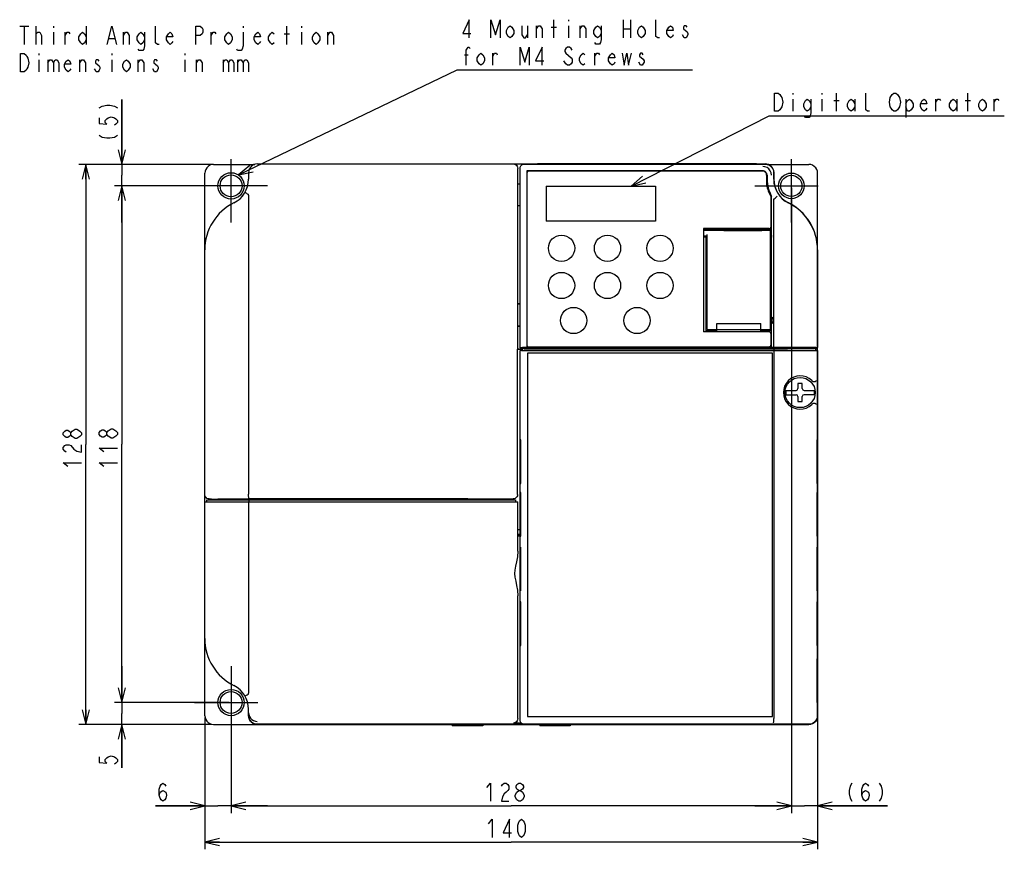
# Model space of a CAD drawing. Extents: x 36 to 410, y 13 to 287.
# Tile 3 of 16: x 36 to 170, y 158 to 272. Entities that reach past the tile are written whole.
import ezdxf

# ---------------------------------------------------------------- set-up
doc = ezdxf.new("R2010")
doc.units = 0
doc.header["$LTSCALE"] = 23.1
doc.linetypes.add('CENTER', pattern=[0.6, 0.375, -0.075, 0.075, -0.075])
doc.layers.get('0').update_dxf_attribs({"linetype": 'CONTINUOUS'})
for name, color, linetype in [('ALL_DIM', 7, 'CONTINUOUS'), ('ALL_NOTE', 7, 'CONTINUOUS'), ('DEFAULT_1', 7, 'CENTER')]:
    doc.layers.add(name, color=color, linetype=linetype)
doc.dimstyles.get("Standard").update_dxf_attribs({"dimtxt": 2.5, "dimasz": 2.5, "dimexe": 1.25, "dimexo": 0.625, "dimtad": 1, "dimcen": 2.5, "dimazin": 3, "dimtfac": 1, "dimtmove": 0, "dimatfit": 3})

# ---------------------------------------------------------------- blocks, each defined once
blk = doc.blocks.new('_OPEN')
at = {"color": 0, "linetype": 'BYBLOCK'}
for p, q in [((0, 0), (-1, 0.25)), ((-1, -0.25), (0, 0)), ((-1, 0), (0, 0))]:
    blk.add_line(p, q, dxfattribs=at)
blk = doc.blocks.new('*D3')
at = {"layer": 'ALL_DIM', "color": 2, "linetype": 'CONTINUOUS'}
for p, q in [((60.89, 176.16), (60.89, 158.1)), ((144.87, 176.18), (144.87, 158.1)), ((60.89, 159.1), (102.88, 159.1)), ((144.87, 159.1), (102.88, 159.1))]:
    blk.add_line(p, q, dxfattribs=at)
at = {"layer": 'ALL_DIM', "color": 2, "linetype": 'CONTINUOUS', "xscale": 2, "yscale": 2, "zscale": 2, "rotation": 180}
blk.add_blockref('_OPEN', (60.89, 159.1), dxfattribs=at)
at = {"layer": 'ALL_DIM', "color": 2, "linetype": 'CONTINUOUS', "xscale": 2, "yscale": 2, "zscale": 2}
blk.add_blockref('_OPEN', (144.87, 159.1), dxfattribs=at)
blk = doc.blocks.new('*D4')
at = {"layer": 'ALL_DIM', "color": 2, "linetype": 'CONTINUOUS'}
for p, q in [((61.84, 251.95), (43.6, 251.95)), ((44.6, 251.95), (44.6, 213.58)), ((44.6, 175.21), (44.6, 213.58)), ((61.84, 175.21), (43.6, 175.21))]:
    blk.add_line(p, q, dxfattribs=at)
at = {"layer": 'ALL_DIM', "color": 2, "linetype": 'CONTINUOUS', "xscale": 2, "yscale": 2, "zscale": 2}
for p, rotation in [((44.6, 251.95), 90), ((44.6, 175.21), 270)]:
    blk.add_blockref('_OPEN', p, dxfattribs=dict(at, rotation=rotation))
blk = doc.blocks.new('*D5')
at = {"layer": 'ALL_DIM', "color": 2, "linetype": 'CONTINUOUS'}
for p, q in [((141.29, 248.76), (141.29, 163.06)), ((64.49, 177.96), (64.49, 163.06)), ((64.49, 164.06), (102.89, 164.06)), ((141.29, 164.06), (102.89, 164.06))]:
    blk.add_line(p, q, dxfattribs=at)
at = {"layer": 'ALL_DIM', "color": 2, "linetype": 'CONTINUOUS', "xscale": 2, "yscale": 2, "zscale": 2, "rotation": 180}
blk.add_blockref('_OPEN', (64.49, 164.06), dxfattribs=at)
at = {"layer": 'ALL_DIM', "color": 2, "linetype": 'CONTINUOUS', "xscale": 2, "yscale": 2, "zscale": 2}
blk.add_blockref('_OPEN', (141.29, 164.06), dxfattribs=at)
blk = doc.blocks.new('*D6')
at = {"layer": 'ALL_DIM', "color": 2, "linetype": 'CONTINUOUS'}
for p, q in [((141.29, 248.76), (141.29, 163.06)), ((144.87, 176.18), (144.87, 163.06)), ((141.29, 164.06), (136.29, 164.06)), ((136.29, 164.06), (143.08, 164.06)), ((154.47, 164.06), (143.08, 164.06)), ((144.87, 164.06), (154.47, 164.06))]:
    blk.add_line(p, q, dxfattribs=at)
at = {"layer": 'ALL_DIM', "color": 2, "linetype": 'CONTINUOUS', "xscale": 2, "yscale": 2, "zscale": 2}
blk.add_blockref('_OPEN', (141.29, 164.06), dxfattribs=at)
at = {"layer": 'ALL_DIM', "color": 2, "linetype": 'CONTINUOUS', "xscale": 2, "yscale": 2, "zscale": 2, "rotation": 180}
blk.add_blockref('_OPEN', (144.87, 164.06), dxfattribs=at)
blk = doc.blocks.new('*D7')
at = {"layer": 'ALL_DIM', "color": 2, "linetype": 'CONTINUOUS'}
for p, q in [((64.49, 177.96), (64.49, 163.06)), ((60.89, 176.16), (60.89, 163.06)), ((60.89, 164.06), (54.15, 164.06)), ((54.15, 164.06), (62.69, 164.06)), ((69.49, 164.06), (62.69, 164.06)), ((64.49, 164.06), (69.49, 164.06))]:
    blk.add_line(p, q, dxfattribs=at)
at = {"layer": 'ALL_DIM', "color": 2, "linetype": 'CONTINUOUS', "xscale": 2, "yscale": 2, "zscale": 2}
blk.add_blockref('_OPEN', (60.89, 164.06), dxfattribs=at)
at = {"layer": 'ALL_DIM', "color": 2, "linetype": 'CONTINUOUS', "xscale": 2, "yscale": 2, "zscale": 2, "rotation": 180}
blk.add_blockref('_OPEN', (64.49, 164.06), dxfattribs=at)
blk = doc.blocks.new('*D8')
at = {"layer": 'ALL_DIM', "color": 2, "linetype": 'CONTINUOUS'}
for p, q in [((49.53, 178.21), (49.53, 183.21)), ((49.53, 183.21), (49.53, 176.71)), ((64.24, 178.21), (48.53, 178.21)), ((49.53, 169.26), (49.53, 176.71)), ((61.84, 175.21), (48.53, 175.21)), ((49.53, 175.21), (49.53, 169.26))]:
    blk.add_line(p, q, dxfattribs=at)
at = {"layer": 'ALL_DIM', "color": 2, "linetype": 'CONTINUOUS', "xscale": 2, "yscale": 2, "zscale": 2}
for p, rotation in [((49.53, 178.21), 270), ((49.53, 175.21), 90)]:
    blk.add_blockref('_OPEN', p, dxfattribs=dict(at, rotation=rotation))
blk = doc.blocks.new('*D9')
at = {"layer": 'ALL_DIM', "color": 2, "linetype": 'CONTINUOUS'}
for p, q in [((64.24, 249.01), (48.53, 249.01)), ((49.53, 249.01), (49.53, 213.61)), ((49.53, 178.21), (49.53, 213.61)), ((64.24, 178.21), (48.53, 178.21))]:
    blk.add_line(p, q, dxfattribs=at)
at = {"layer": 'ALL_DIM', "color": 2, "linetype": 'CONTINUOUS', "xscale": 2, "yscale": 2, "zscale": 2}
for p, rotation in [((49.53, 249.01), 90), ((49.53, 178.21), 270)]:
    blk.add_blockref('_OPEN', p, dxfattribs=dict(at, rotation=rotation))
blk = doc.blocks.new('*D10')
at = {"layer": 'ALL_DIM', "color": 2, "linetype": 'CONTINUOUS'}
for p, q in [((49.53, 251.95), (49.53, 260.83)), ((49.53, 260.83), (49.53, 250.48)), ((61.84, 251.95), (48.53, 251.95)), ((49.53, 244.01), (49.53, 250.48)), ((64.24, 249.01), (48.53, 249.01)), ((49.53, 249.01), (49.53, 244.01))]:
    blk.add_line(p, q, dxfattribs=at)
at = {"layer": 'ALL_DIM', "color": 2, "linetype": 'CONTINUOUS', "xscale": 2, "yscale": 2, "zscale": 2}
for p, rotation in [((49.53, 251.95), 270), ((49.53, 249.01), 90)]:
    blk.add_blockref('_OPEN', p, dxfattribs=dict(at, rotation=rotation))

msp = doc.modelspace()

# ---------------------------------------------------------------- linework, layer by layer
at = {"color": 2, "linetype": 'CONTINUOUS'}
for p, q in [((35.514, 270.886), (36.764, 270.886)), ((36.139, 270.886), (36.139, 268.386)), ((37.764, 268.386), (37.764, 270.886)), ((37.764, 269.844), (38.014, 270.053)), ((40.139, 270.886), (40.139, 270.678)), ((40.139, 270.053), (40.139, 268.386)), ((41.764, 268.386), (41.764, 270.053)), ((44.639, 270.886), (44.639, 268.386)), ((49.764, 268.386), (49.764, 270.053)), ((61.764, 268.386), (61.764, 270.053)), ((66.139, 270.886), (66.139, 270.678)), ((72.139, 268.386), (72.139, 270.886)), ((74.139, 270.886), (74.139, 270.678)), ((74.139, 270.053), (74.139, 268.386)), ((77.764, 268.386), (77.764, 270.053)), ((47.764, 269.219), (48.514, 269.219)), ((71.764, 269.844), (72.514, 269.844)), ((38.139, 267.136), (38.139, 266.928)), ((38.139, 266.303), (38.139, 264.636)), ((39.389, 266.303), (39.389, 264.636)), ((43.764, 264.636), (43.764, 266.303)), ((48.139, 267.136), (48.139, 266.928)), ((48.139, 266.303), (48.139, 264.636)), ((51.764, 264.636), (51.764, 266.303)), ((58.139, 267.136), (58.139, 266.928)), ((58.139, 266.303), (58.139, 264.636)), ((59.764, 264.636), (59.764, 266.303)), ((63.389, 266.303), (63.389, 264.636)), ((65.389, 266.303), (65.389, 264.636)), ((54.014, 264.636), (53.764, 265.053))]:
    msp.add_line(p, q, dxfattribs=at)
at = {"color": 7, "linetype": 'CONTINUOUS'}
for p, q in [((62.087, 251.95), (67.727, 251.95)), ((68.088, 252.012), (137.688, 252.012)), ((103.788, 226.692), (103.788, 251.412)), ((104.103, 226.815), (104.103, 251.398)), ((104.702, 251.997), (137.673, 251.997)), ((105.019, 251.081), (105.019, 226.871)), ((137.357, 251.081), (105.019, 251.081)), ((105.234, 251.07), (137.417, 251.07)), ((106.488, 252.072), (106.488, 252.012)), ((106.488, 252.072), (136.488, 252.072)), ((136.488, 252.072), (136.488, 252.012)), ((138.048, 251.95), (143.688, 251.95)), ((60.888, 176.412), (60.888, 250.75)), ((66.888, 250.812), (66.888, 249.912)), ((105.03, 250.866), (105.03, 227.178)), ((137.898, 250.482), (137.898, 249.168)), ((137.957, 250.482), (137.957, 249.898)), ((138.872, 250.798), (138.872, 249.912)), ((138.888, 249.912), (138.888, 250.812)), ((144.888, 176.603), (144.888, 250.75)), ((103.788, 249.312), (104.103, 249.312)), ((107.688, 248.982), (107.688, 244.182)), ((107.688, 248.982), (122.688, 248.982)), ((122.688, 248.982), (122.688, 244.182)), ((66.888, 247.749), (66.888, 206.764)), ((138.498, 243.462), (138.498, 247.524)), ((138.588, 231.047), (138.588, 247.605)), ((138.888, 226.873), (138.887, 247.161)), ((103.788, 246.312), (104.103, 246.312)), ((122.688, 244.182), (107.688, 244.182)), ((138.198, 243.162), (129.258, 243.162)), ((129.258, 243.162), (129.258, 229.002)), ((129.258, 243.072), (138.588, 243.072)), ((134.388, 242.908), (134.388, 243.072)), ((135.228, 243.072), (135.228, 242.908)), ((135.948, 242.908), (135.948, 243.072)), ((136.788, 243.072), (136.788, 242.908)), ((137.388, 242.922), (137.388, 243.072)), ((137.688, 243.072), (137.688, 242.922)), ((138.288, 242.922), (138.288, 243.072)), ((129.258, 242.922), (132.018, 242.922)), ((129.738, 242.112), (129.258, 242.112)), ((129.671, 241.992), (129.258, 241.992)), ((129.588, 230.22), (129.588, 241.992)), ((129.738, 229.332), (129.738, 242.343)), ((132.018, 242.908), (132.018, 242.922)), ((132.018, 242.908), (137.238, 242.908)), ((137.238, 242.922), (138.588, 242.922)), ((137.238, 242.922), (137.238, 242.908)), ((138.438, 229.332), (138.438, 242.922)), ((129.588, 241.26), (129.738, 241.26)), ((138.438, 241.26), (138.588, 241.26)), ((144.872, 240.238), (144.872, 227.42)), ((144.888, 236.532), (144.872, 236.532)), ((144.888, 235.932), (144.872, 235.932)), ((103.788, 232.839), (104.103, 232.839)), ((104.103, 232.833), (103.788, 232.839)), ((129.738, 232.212), (129.588, 232.212)), ((138.588, 232.212), (138.438, 232.212)), ((138.588, 231.088), (138.716, 230.983)), ((138.588, 230.159), (138.588, 231.026)), ((104.103, 229.792), (103.788, 229.786)), ((103.788, 229.786), (104.103, 229.786)), ((129.588, 229.152), (129.588, 230.128)), ((129.738, 230.112), (129.588, 230.112)), ((131.088, 230.172), (137.088, 230.172)), ((131.088, 229.032), (131.088, 230.172)), ((137.088, 229.032), (137.088, 230.172)), ((138.588, 230.112), (138.438, 230.112)), ((138.714, 230.2), (138.588, 230.096)), ((138.588, 226.872), (138.588, 230.138)), ((138.61, 230.188), (138.61, 230.191)), ((138.198, 229.002), (129.258, 229.002)), ((131.088, 229.152), (129.588, 229.152)), ((129.738, 229.332), (138.438, 229.332)), ((137.088, 229.032), (131.088, 229.032)), ((138.588, 229.152), (137.088, 229.152)), ((138.498, 227.262), (138.498, 228.702)), ((144.888, 229.332), (144.872, 229.332)), ((144.888, 228.732), (144.872, 228.732)), ((104.419, 226.868), (104.103, 226.815)), ((104.103, 226.815), (104.388, 226.815)), ((104.388, 226.815), (104.388, 226.814)), ((104.388, 226.813), (109.008, 226.813)), ((104.988, 226.734), (104.988, 226.813)), ((138.588, 226.87), (105.019, 226.87)), ((105.036, 226.734), (105.036, 226.813)), ((105.108, 226.741), (105.574, 226.741)), ((105.108, 226.734), (105.108, 226.741)), ((105.318, 226.962), (138.198, 226.962)), ((105.588, 226.734), (105.574, 226.741)), ((106.188, 226.734), (106.188, 226.813)), ((109.188, 226.814), (109.188, 226.845)), ((109.188, 226.812), (110.088, 226.812)), ((110.088, 226.845), (110.088, 226.814)), ((110.268, 226.812), (111.776, 226.813)), ((111.888, 226.814), (111.888, 226.845)), ((112.788, 226.845), (112.788, 226.814)), ((115.188, 226.826), (124.008, 226.827)), ((115.188, 226.819), (115.188, 226.826)), ((116.388, 226.827), (116.388, 226.734)), ((125.088, 226.845), (125.088, 226.83)), ((125.268, 226.828), (126.776, 226.828)), ((127.788, 226.845), (127.788, 226.83)), ((127.968, 226.827), (137.988, 226.827)), ((136.788, 226.734), (136.788, 226.827)), ((137.988, 226.826), (137.988, 226.819)), ((138.888, 226.873), (138.588, 226.872)), ((138.588, 226.812), (142.496, 226.813)), ((142.608, 226.831), (144.108, 226.831)), ((142.608, 226.814), (142.608, 226.831)), ((143.088, 226.831), (143.088, 226.734)), ((143.246, 226.734), (143.246, 226.831)), ((143.27, 226.831), (143.27, 226.734)), ((143.41, 226.734), (143.41, 226.831)), ((143.988, 226.734), (143.988, 226.831)), ((144.108, 226.831), (144.108, 226.818)), ((144.588, 226.818), (144.108, 226.818)), ((144.84, 226.82), (144.588, 226.82)), ((144.84, 226.82), (144.646, 226.853)), ((144.84, 226.82), (144.84, 226.82)), ((144.872, 227.42), (144.87, 227.236)), ((103.788, 226.692), (103.751, 226.656)), ((103.751, 226.656), (104.388, 226.656)), ((103.751, 206.712), (103.751, 226.656)), ((103.788, 226.692), (104.388, 226.692)), ((104.309, 226.397), (104.103, 226.432)), ((104.382, 226.432), (104.103, 226.432)), ((104.103, 175.827), (104.103, 226.432)), ((104.388, 226.434), (104.382, 226.432)), ((104.609, 226.698), (104.388, 226.734)), ((105.108, 226.734), (104.388, 226.734)), ((104.388, 226.734), (104.388, 226.434)), ((104.609, 226.398), (104.388, 226.434)), ((104.797, 226.695), (138.864, 226.695)), ((138.864, 226.395), (104.852, 226.395)), ((138.708, 226.092), (105.108, 226.092)), ((105.108, 226.092), (105.108, 176.292)), ((107.372, 226.734), (105.588, 226.734)), ((107.972, 226.729), (107.988, 226.721)), ((107.988, 226.721), (114.588, 226.721)), ((114.588, 226.721), (114.603, 226.729)), ((144.587, 226.734), (115.203, 226.734)), ((138.708, 176.292), (138.708, 226.092)), ((138.864, 226.695), (138.864, 226.395)), ((138.888, 226.392), (138.888, 176.033)), ((144.587, 226.734), (144.46, 226.713)), ((144.587, 226.434), (144.46, 226.413)), ((144.587, 226.734), (144.588, 226.434)), ((144.888, 226.692), (144.587, 226.692)), ((144.587, 226.434), (144.593, 226.432)), ((144.872, 226.432), (144.593, 226.432)), ((144.759, 226.413), (144.872, 226.432)), ((144.872, 226.432), (144.872, 176.427)), ((142.788, 221.922), (142.188, 221.922)), ((142.188, 221.922), (142.188, 221.232)), ((142.788, 221.232), (142.788, 221.922)), ((144.092, 222.326), (144.082, 222.336)), ((140.543, 220.992), (141.948, 220.992)), ((140.543, 220.392), (141.948, 220.392)), ((142.188, 220.152), (142.188, 219.462)), ((142.788, 219.462), (142.788, 220.152)), ((143.028, 220.992), (144.432, 220.992)), ((144.432, 220.392), (143.028, 220.392)), ((142.188, 219.462), (142.788, 219.462)), ((144.082, 219.048), (144.092, 219.059)), ((104.198, 214.211), (104.135, 214.212)), ((104.135, 214.212), (104.135, 208.213)), ((104.198, 208.214), (104.198, 214.211)), ((144.84, 214.212), (144.778, 214.211)), ((144.778, 214.211), (144.778, 208.214)), ((144.84, 208.213), (144.84, 214.212)), ((104.135, 208.213), (104.198, 208.214)), ((144.778, 208.214), (144.84, 208.213)), ((104.198, 207.011), (104.135, 207.012)), ((104.135, 207.012), (104.135, 201.013)), ((104.198, 201.014), (104.198, 207.011)), ((144.84, 207.012), (144.778, 207.011)), ((144.778, 207.011), (144.778, 201.014)), ((144.84, 201.013), (144.84, 207.012)), ((60.888, 205.692), (103.788, 205.692)), ((61.188, 205.692), (61.188, 205.992)), ((61.188, 205.992), (103.488, 205.992)), ((61.488, 206.112), (61.788, 206.112)), ((61.799, 206.101), (61.788, 206.112)), ((61.788, 205.992), (61.788, 206.112)), ((61.799, 205.992), (61.799, 206.101)), ((61.799, 206.101), (62.688, 206.101)), ((62.732, 206.132), (62.688, 206.101)), ((62.688, 205.992), (62.688, 206.101)), ((62.732, 206.132), (62.732, 205.992)), ((66.888, 205.692), (66.888, 179.476)), ((66.912, 205.992), (66.912, 205.692)), ((67.035, 206.149), (67.035, 205.992)), ((67.035, 206.149), (96.888, 206.149)), ((96.888, 206.149), (96.94, 206.112)), ((96.888, 205.992), (96.888, 206.149)), ((96.94, 206.112), (103.151, 206.112)), ((96.94, 205.992), (96.94, 206.112)), ((103.488, 205.992), (103.488, 205.692)), ((103.788, 198.972), (103.788, 205.692)), ((103.788, 201.912), (104.103, 201.912)), ((103.788, 201.305), (104.103, 201.305)), ((103.788, 201.238), (104.103, 201.238)), ((104.103, 201.162), (103.788, 201.162)), ((104.103, 201.012), (103.788, 201.012)), ((104.135, 201.013), (104.198, 201.014)), ((144.778, 201.014), (144.84, 201.013)), ((104.15, 199.212), (104.15, 193.812)), ((104.182, 193.812), (104.182, 199.212)), ((144.793, 199.212), (144.793, 193.812)), ((144.825, 193.812), (144.825, 199.212)), ((103.788, 176.002), (103.788, 192.853)), ((104.198, 192.011), (104.135, 192.012)), ((104.135, 192.012), (104.135, 186.013)), ((104.198, 186.014), (104.198, 192.011)), ((144.84, 192.012), (144.778, 192.011)), ((144.778, 192.011), (144.778, 186.014)), ((144.84, 186.013), (144.84, 192.012)), ((144.872, 192.432), (144.888, 192.432)), ((144.888, 192.012), (144.872, 192.012)), ((104.135, 186.013), (104.198, 186.014)), ((144.778, 186.014), (144.84, 186.013)), ((144.84, 184.212), (144.778, 184.211)), ((144.778, 184.211), (144.778, 178.214)), ((144.84, 178.213), (144.84, 184.212)), ((144.778, 178.214), (144.84, 178.213)), ((66.888, 176.412), (66.888, 177.312)), ((105.108, 176.292), (138.708, 176.292)), ((144.868, 176.432), (144.888, 176.603)), ((144.888, 176.43), (144.888, 176.412)), ((62.087, 175.212), (143.688, 175.212)), ((143.673, 175.228), (68.088, 175.228)), ((94.788, 175.212), (94.788, 175.032)), ((98.988, 175.032), (94.788, 175.032)), ((98.988, 175.212), (98.988, 175.032)), ((104.292, 175.401), (103.188, 175.401)), ((106.788, 175.212), (106.788, 175.032)), ((110.988, 175.032), (106.788, 175.032)), ((110.988, 175.212), (110.988, 175.032))]:
    msp.add_line(p, q, dxfattribs=at)
at = {"color": 2, "linetype": 'CONTINUOUS'}
for points in [[(38.014, 270.053), (38.264, 270.053), (38.514, 269.636), (38.514, 268.386)], [(41.764, 269.636), (42.014, 270.053), (42.264, 270.053), (42.389, 269.844)], [(44.639, 269.011), (44.389, 268.594), (44.139, 268.386), (43.889, 268.594), (43.639, 269.011), (43.639, 269.428), (43.889, 269.844), (44.139, 270.053), (44.389, 269.844), (44.639, 269.428)], [(47.514, 268.386), (48.139, 270.886), (48.764, 268.386)], [(49.764, 269.636), (50.014, 270.053), (50.264, 270.053), (50.514, 269.636), (50.514, 268.386)], [(52.639, 269.011), (52.389, 268.594), (52.139, 268.386), (51.889, 268.594), (51.639, 269.011), (51.639, 269.428), (51.889, 269.844), (52.139, 270.053), (52.389, 269.844), (52.639, 269.428)], [(52.639, 270.053), (52.639, 268.178), (52.514, 267.761), (52.389, 267.553), (51.889, 267.553), (51.764, 267.761)], [(54.639, 268.386), (54.389, 268.386), (54.139, 268.594), (54.139, 270.886)], [(56.514, 268.803), (56.389, 268.594), (56.139, 268.386), (55.889, 268.594), (55.639, 269.011), (55.639, 269.428), (55.889, 269.844), (56.139, 270.053), (56.389, 269.844), (56.514, 269.428), (55.639, 269.428)], [(59.639, 268.386), (59.639, 270.886), (60.264, 270.886), (60.514, 270.678), (60.639, 270.469), (60.639, 270.053), (60.514, 269.844), (60.264, 269.636), (59.639, 269.636)], [(61.764, 269.636), (62.014, 270.053), (62.264, 270.053), (62.389, 269.844)], [(64.639, 269.011), (64.389, 268.594), (64.139, 268.386), (63.889, 268.594), (63.639, 269.011), (63.639, 269.428), (63.889, 269.844), (64.139, 270.053), (64.389, 269.844), (64.639, 269.428), (64.639, 269.011)], [(66.139, 270.053), (66.139, 268.178), (66.014, 267.761), (65.889, 267.553), (65.389, 267.553), (65.264, 267.761)], [(68.514, 268.803), (68.389, 268.594), (68.139, 268.386), (67.889, 268.594), (67.639, 269.011), (67.639, 269.428), (67.889, 269.844), (68.139, 270.053), (68.389, 269.844), (68.514, 269.428), (67.639, 269.428)], [(70.389, 268.594), (70.139, 268.386), (69.889, 268.594), (69.639, 269.011), (69.639, 269.428), (69.889, 269.844), (70.139, 270.053), (70.389, 269.844)], [(76.639, 269.011), (76.389, 268.594), (76.139, 268.386), (75.889, 268.594), (75.639, 269.011), (75.639, 269.428), (75.889, 269.844), (76.139, 270.053), (76.389, 269.844), (76.639, 269.428), (76.639, 269.011)], [(77.764, 269.636), (78.014, 270.053), (78.264, 270.053), (78.514, 269.636), (78.514, 268.386)], [(35.639, 267.136), (36.139, 267.136), (36.389, 266.928), (36.514, 266.719), (36.639, 266.511), (36.764, 265.886), (36.639, 265.261), (36.514, 265.053), (36.389, 264.844), (36.139, 264.636), (35.639, 264.636), (35.639, 267.136)], [(39.389, 265.886), (39.639, 266.303), (39.889, 266.303), (40.139, 265.886), (40.139, 264.636)], [(40.139, 265.886), (40.389, 266.303), (40.639, 266.303), (40.889, 265.886), (40.889, 264.636)], [(42.514, 265.053), (42.389, 264.844), (42.139, 264.636), (41.889, 264.844), (41.639, 265.261), (41.639, 265.678), (41.889, 266.094), (42.139, 266.303), (42.389, 266.094), (42.514, 265.678), (41.639, 265.678)], [(43.764, 265.886), (44.014, 266.303), (44.264, 266.303), (44.514, 265.886), (44.514, 264.636)], [(45.889, 265.886), (46.389, 265.469), (46.514, 265.261), (46.514, 265.053), (46.389, 264.844), (46.264, 264.636), (46.014, 264.636), (45.889, 264.844), (45.764, 265.053)], [(46.389, 266.094), (46.264, 266.303), (46.014, 266.303), (45.889, 266.094), (45.889, 265.886)], [(50.639, 265.261), (50.389, 264.844), (50.139, 264.636), (49.889, 264.844), (49.639, 265.261), (49.639, 265.678), (49.889, 266.094), (50.139, 266.303), (50.389, 266.094), (50.639, 265.678), (50.639, 265.261)], [(51.764, 265.886), (52.014, 266.303), (52.264, 266.303), (52.514, 265.886), (52.514, 264.636)], [(54.389, 266.094), (54.264, 266.303), (54.014, 266.303), (53.889, 266.094), (53.889, 265.886), (54.139, 265.678), (54.389, 265.469), (54.514, 265.261), (54.514, 265.053)], [(59.764, 265.886), (60.014, 266.303), (60.264, 266.303), (60.514, 265.886), (60.514, 264.636)], [(63.389, 265.886), (63.639, 266.303), (63.889, 266.303), (64.139, 265.886), (64.139, 264.636)], [(64.139, 265.886), (64.389, 266.303), (64.639, 266.303), (64.889, 265.886), (64.889, 264.636)], [(65.389, 265.886), (65.639, 266.303), (65.889, 266.303), (66.139, 265.886), (66.139, 264.636)], [(66.139, 265.886), (66.389, 266.303), (66.639, 266.303), (66.889, 265.886), (66.889, 264.636)], [(54.514, 265.053), (54.264, 264.636), (54.014, 264.636)]]:
    msp.add_lwpolyline(points, dxfattribs=at)
at = {"color": 7, "linetype": 'CONTINUOUS'}
for points in [[(62.087, 251.95), (61.82, 251.92), (61.567, 251.831), (61.339, 251.688), (61.149, 251.498), (61.006, 251.27), (60.918, 251.017), (60.888, 250.75)], [(103.187, 252.012), (103.343, 251.992), (103.488, 251.932), (103.612, 251.837), (103.707, 251.712), (103.767, 251.568), (103.788, 251.412)], [(104.103, 251.398), (104.133, 251.583), (104.218, 251.75), (104.35, 251.882), (104.517, 251.967), (104.702, 251.997)], [(138.204, 251.329), (137.956, 251.52), (137.667, 251.639), (137.357, 251.681)], [(137.673, 251.997), (137.984, 251.956), (138.273, 251.836), (138.521, 251.646), (138.711, 251.398), (138.831, 251.109), (138.872, 250.798)], [(138.556, 250.482), (138.515, 250.792), (138.395, 251.081), (138.204, 251.329)], [(144.888, 250.75), (144.857, 251.017), (144.769, 251.27), (144.626, 251.498), (144.436, 251.688), (144.208, 251.831), (143.955, 251.92), (143.688, 251.95)], [(66.415, 248.129), (66.432, 248.111), (66.491, 248.07), (66.586, 248.01), (66.709, 247.935), (66.851, 247.852)], [(66.888, 247.749), (66.886, 247.782), (66.88, 247.811), (66.869, 247.836), (66.851, 247.852)], [(138.888, 247.161), (138.889, 247.184), (138.892, 247.205), (138.899, 247.223), (138.908, 247.238), (138.919, 247.248)], [(138.919, 247.248), (139.046, 247.345), (139.158, 247.433), (139.245, 247.505), (139.301, 247.555), (139.322, 247.581)], [(129.738, 241.98), (129.714, 241.981), (129.691, 241.985), (129.671, 241.992)], [(138.438, 242.245), (138.495, 242.242), (138.544, 242.232), (138.577, 242.211), (138.588, 242.173)], [(138.588, 242.052), (138.578, 242.014), (138.545, 241.993), (138.494, 241.983), (138.438, 241.98)], [(129.588, 231.057), (129.584, 231.03), (129.574, 231.002), (129.56, 230.974)], [(138.61, 230.994), (138.61, 230.997), (138.61, 230.999), (138.61, 231)], [(138.716, 230.983), (138.814, 230.835), (138.861, 230.673), (138.861, 230.507), (138.812, 230.346), (138.714, 230.2)], [(129.56, 230.211), (129.574, 230.183), (129.584, 230.155), (129.588, 230.128)], [(138.61, 230.185), (138.61, 230.186), (138.61, 230.188)], [(105.019, 226.873), (104.839, 226.872), (104.676, 226.872), (104.544, 226.871), (104.456, 226.869), (104.419, 226.868)], [(109.008, 226.812), (109.076, 226.813), (109.135, 226.813), (109.174, 226.813), (109.188, 226.814)], [(109.188, 226.845), (109.21, 226.846), (109.273, 226.847), (109.372, 226.848), (109.497, 226.849), (109.636, 226.849), (109.775, 226.849), (109.9, 226.848), (110.001, 226.847), (110.065, 226.846), (110.088, 226.845)], [(110.088, 226.814), (110.101, 226.813), (110.14, 226.813)], [(110.14, 226.813), (110.199, 226.813), (110.268, 226.812)], [(111.776, 226.813), (111.835, 226.813), (111.874, 226.813), (111.888, 226.814)], [(111.888, 226.845), (111.91, 226.846), (111.973, 226.847), (112.072, 226.848), (112.197, 226.849), (112.336, 226.849), (112.475, 226.849), (112.6, 226.848), (112.701, 226.847), (112.765, 226.846), (112.788, 226.845)], [(112.788, 226.814), (112.801, 226.813), (112.84, 226.813)], [(112.84, 226.813), (112.899, 226.813), (114.588, 226.812)], [(114.588, 226.812), (114.773, 226.813), (114.94, 226.813), (115.073, 226.815), (115.158, 226.816), (115.188, 226.818)], [(124.008, 226.828), (124.076, 226.828), (124.135, 226.829), (124.174, 226.829), (124.188, 226.83)], [(124.188, 226.845), (124.21, 226.846), (124.273, 226.847), (124.372, 226.848), (124.497, 226.849), (124.636, 226.849), (124.775, 226.849), (124.9, 226.848), (125.001, 226.847), (125.065, 226.846), (125.088, 226.845)], [(125.088, 226.83), (125.101, 226.829), (125.14, 226.829)], [(125.14, 226.829), (125.199, 226.828), (125.268, 226.828)], [(126.776, 226.828), (126.835, 226.829), (126.874, 226.829), (126.888, 226.83)], [(127.788, 226.845), (127.765, 226.846), (127.701, 226.847), (127.602, 226.848), (127.478, 226.849), (127.339, 226.849), (127.201, 226.849), (127.076, 226.848), (126.976, 226.847), (126.91, 226.846), (126.888, 226.845)], [(127.788, 226.83), (127.801, 226.829), (127.84, 226.829)], [(127.84, 226.829), (127.899, 226.828), (127.968, 226.828)], [(137.988, 226.818), (138.017, 226.816), (138.102, 226.815), (138.235, 226.813), (138.402, 226.813), (138.588, 226.812)], [(144.323, 226.857), (142.579, 226.864), (140.76, 226.869), (138.888, 226.873)], [(142.496, 226.813), (142.555, 226.813), (142.594, 226.813), (142.608, 226.814)], [(144.646, 226.853), (144.618, 226.854), (144.551, 226.855), (144.451, 226.856), (144.323, 226.857)], [(144.87, 227.236), (144.866, 227.066), (144.859, 226.935), (144.85, 226.849), (144.84, 226.82)], [(138.888, 226.392), (104.795, 226.393), (104.686, 226.393), (104.585, 226.393), (104.495, 226.394), (104.421, 226.395), (104.364, 226.395), (104.326, 226.396), (104.309, 226.397)], [(104.609, 226.698), (104.617, 226.697), (104.636, 226.697), (104.665, 226.696), (104.702, 226.696), (104.797, 226.695)], [(104.852, 226.395), (104.747, 226.395), (104.702, 226.396), (104.665, 226.396), (104.636, 226.397), (104.617, 226.397), (104.609, 226.398)], [(107.972, 226.729), (107.94, 226.731), (107.853, 226.732), (107.721, 226.733), (107.555, 226.734), (107.372, 226.734)], [(115.203, 226.734), (115.02, 226.734), (114.854, 226.733), (114.722, 226.732), (114.635, 226.731), (114.603, 226.729)], [(138.864, 226.695), (140.738, 226.699), (142.558, 226.704), (144.3, 226.711)], [(144.3, 226.411), (142.558, 226.404), (140.738, 226.399), (138.864, 226.395)], [(144.44, 226.409), (142.661, 226.401), (140.802, 226.396), (138.888, 226.392)], [(144.3, 226.711), (144.382, 226.711), (144.437, 226.712), (144.46, 226.713)], [(144.46, 226.413), (144.437, 226.412), (144.382, 226.411), (144.3, 226.411)], [(144.759, 226.413), (144.732, 226.412), (144.666, 226.41), (144.567, 226.409), (144.44, 226.409)], [(144.567, 222.174), (144.485, 222.142), (144.39, 222.14), (144.29, 222.172), (144.191, 222.237), (144.092, 222.326)], [(144.567, 222.174), (144.64, 222.227), (144.703, 222.292), (144.741, 222.366)], [(144.092, 219.059), (144.158, 219.12), (144.231, 219.178), (144.313, 219.223), (144.402, 219.246), (144.49, 219.241), (144.567, 219.21)], [(144.741, 219.019), (144.703, 219.093), (144.64, 219.158), (144.567, 219.21)], [(61.488, 206.112), (61.332, 206.133), (61.188, 206.193), (61.063, 206.288), (60.968, 206.412), (60.908, 206.557), (60.888, 206.712)], [(66.936, 206.164), (66.923, 206.186), (66.912, 206.246), (66.902, 206.342), (66.894, 206.466), (66.889, 206.609), (66.888, 206.764)], [(103.751, 206.712), (103.73, 206.557), (103.671, 206.412), (103.575, 206.288), (103.451, 206.193), (103.306, 206.133), (103.151, 206.112)], [(62.732, 206.132), (64.122, 206.14), (65.56, 206.145), (67.035, 206.149)], [(103.788, 198.972), (103.732, 198.189), (103.619, 197.506), (103.495, 196.906), (103.389, 196.37), (103.347, 195.886), (103.399, 195.397), (103.507, 194.858), (103.629, 194.266), (103.735, 193.606), (103.788, 192.853)], [(104.166, 199.522), (104.16, 199.498), (104.155, 199.431), (104.151, 199.331), (104.15, 199.212)], [(104.182, 199.212), (104.181, 199.331), (104.178, 199.431), (104.172, 199.498), (104.166, 199.522)], [(144.809, 199.522), (144.803, 199.498), (144.798, 199.431), (144.794, 199.331), (144.793, 199.212)], [(144.825, 199.212), (144.824, 199.331), (144.82, 199.431), (144.815, 199.498), (144.809, 199.522)], [(104.15, 193.812), (104.151, 193.694), (104.155, 193.594), (104.16, 193.527), (104.166, 193.503)], [(104.166, 193.503), (104.172, 193.527), (104.178, 193.594), (104.181, 193.694), (104.182, 193.812)], [(144.793, 193.812), (144.794, 193.694), (144.798, 193.594), (144.803, 193.527), (144.809, 193.503)], [(144.809, 193.503), (144.815, 193.527), (144.82, 193.594), (144.824, 193.694), (144.825, 193.812)], [(66.415, 179.096), (66.432, 179.114), (66.491, 179.155), (66.586, 179.215), (66.709, 179.289), (66.851, 179.373)], [(66.851, 179.373), (66.869, 179.39), (66.88, 179.414), (66.886, 179.443), (66.888, 179.476)], [(66.888, 176.823), (66.918, 176.556), (67.006, 176.302), (67.149, 176.075), (67.339, 175.885), (67.567, 175.742), (67.821, 175.653), (68.088, 175.623)], [(60.888, 176.412), (60.918, 176.145), (61.006, 175.892), (61.149, 175.664), (61.339, 175.474), (61.567, 175.331), (61.82, 175.243), (62.087, 175.212)], [(68.088, 175.228), (67.821, 175.258), (67.567, 175.347), (67.34, 175.49), (67.15, 175.68), (67.007, 175.908), (66.918, 176.162), (66.888, 176.43)], [(103.788, 176.002), (103.767, 175.846), (103.707, 175.701), (103.612, 175.577), (103.487, 175.481), (103.343, 175.422), (103.188, 175.401)], [(104.702, 175.228), (104.517, 175.257), (104.35, 175.343), (104.218, 175.475), (104.133, 175.642), (104.103, 175.827)], [(138.839, 175.434), (138.854, 175.471), (138.867, 175.559), (138.878, 175.691), (138.885, 175.854), (138.888, 176.033)], [(144.872, 176.427), (144.831, 176.116), (144.711, 175.827), (144.521, 175.579), (144.273, 175.389), (143.984, 175.269), (143.673, 175.228)], [(144.888, 176.43), (144.857, 176.162), (144.769, 175.908), (144.625, 175.68), (144.435, 175.49), (144.208, 175.347), (143.954, 175.258), (143.688, 175.228)], [(143.688, 175.212), (143.955, 175.243), (144.208, 175.331), (144.436, 175.474), (144.626, 175.664), (144.769, 175.892), (144.857, 176.145), (144.888, 176.412)]]:
    msp.add_lwpolyline(points, dxfattribs=at)
for centre, radius in [((64.488, 249.012), 1.8), ((64.488, 249.012), 1.5), ((141.288, 249.012), 1.755), ((141.288, 249.012), 1.455), ((109.788, 240.462), 1.8), ((116.088, 240.462), 1.8), ((123.288, 240.462), 1.8), ((109.788, 235.362), 1.8), ((116.088, 235.362), 1.8), ((123.288, 235.362), 1.8), ((111.438, 230.562), 1.8), ((120.138, 230.562), 1.8), ((142.488, 220.692), 2.071), ((64.488, 178.212), 1.8), ((64.488, 178.212), 1.5)]:
    msp.add_circle(centre, radius, dxfattribs=at)
for centre, radius, start, end in [((68.088, 250.812), 1.2, 90, 180), ((105.318, 250.782), 0.3, 106.2602, 163.7398), ((137.358, 250.483), 0.599, 359.963, 90.01417), ((137.298, 250.482), 0.6, 0, 78.52166), ((137.688, 250.812), 1.2, 0, 90), ((63.288, 249.912), 3.6, 296.38629, 360), ((142.488, 249.912), 4.531, 180.18806, 210.60091), ((142.488, 249.912), 3.616, 180, 243.6122), ((142.488, 249.912), 3.6, 180, 243.6122), ((142.488, 249.912), 4.65, 189.21414, 210.90004), ((68.088, 240.238), 7.2, 116.38855, 180.00061), ((137.688, 240.238), 7.184, 359.99985, 63.6122), ((137.688, 240.238), 7.2, 0, 63.6122), ((138.198, 243.462), 0.3, 270, 360), ((129.738, 241.512), 0.15, 90, 180), ((138.438, 241.512), 0.15, 0.01831, 90), ((138.438, 242.712), 0.15, 274.50235, 359.83863), ((129.858, 230.592), 0.3, 113.57818, 155.43616), ((138.318, 230.592), 0.3, 24.56384, 66.42182), ((138.648, 231.047), 0.06, 180, 231.60337), ((138.288, 230.592), 0.52, 308.39663, 51.60337), ((129.858, 230.592), 0.3, 204.56384, 246.42182), ((138.318, 230.592), 0.3, 293.57818, 335.43616), ((138.648, 230.138), 0.06, 128.39663, 180), ((138.198, 228.702), 0.3, 0, 90), ((105.318, 227.262), 0.3, 196.2602, 270), ((138.198, 227.262), 0.3, 270, 360), ((140.598, 227.022), 0.24, 241.79273, 298.20727), ((142.488, 220.692), 2.29, 45.88239, 314.11766), ((142.488, 220.692), 1.968, 171.2306, 188.7694), ((141.948, 221.232), 0.24, 270, 360), ((141.948, 220.152), 0.24, 0, 90), ((143.028, 221.232), 0.24, 180, 270), ((143.028, 220.152), 0.24, 90, 180), ((142.488, 220.692), 1.968, 351.2306, 8.7694), ((68.088, 186.987), 7.2, 179.99945, 243.61155), ((63.288, 177.312), 3.6, 0, 63.6135), ((68.088, 176.412), 1.2, 180, 270), ((107.688, 175.812), 0.6, 270, 281.57267), ((134.388, 175.812), 0.6, 258.42733, 270), ((137.688, 176.412), 1.2, 270, 276.75831)]:
    msp.add_arc(centre, radius, start, end, dxfattribs=at)
at = {"layer": 'ALL_DIM', "color": 2, "linetype": 'CONTINUOUS'}
for p, q in [((43.972, 214.916), (43.764, 214.666)), ((103.925, 164.681), (103.675, 164.889))]:
    msp.add_line(p, q, dxfattribs=at)
for points in [[(46.404, 259.703), (46.82, 259.953), (47.445, 260.078), (47.862, 260.078), (48.487, 259.953), (48.904, 259.703)], [(46.404, 258.328), (46.404, 257.578), (47.445, 257.453), (47.237, 257.703), (47.237, 257.953), (47.445, 258.203), (47.654, 258.328), (48.07, 258.453), (48.487, 258.328), (48.695, 258.203), (48.904, 257.953), (48.904, 257.703), (48.695, 257.453), (48.487, 257.328)], [(46.404, 255.953), (46.82, 255.703), (47.445, 255.578), (47.862, 255.578), (48.487, 255.703), (48.904, 255.953)], [(42.514, 214.916), (42.306, 214.666), (42.097, 214.541), (41.889, 214.541), (41.681, 214.666), (41.472, 214.916), (41.472, 215.166), (41.681, 215.416), (41.889, 215.541), (42.097, 215.541), (42.306, 215.416), (42.514, 215.166)], [(43.139, 214.416), (42.722, 214.666), (42.514, 214.916), (42.514, 215.166), (42.722, 215.416), (43.139, 215.666)], [(43.139, 215.666), (43.347, 215.666), (43.556, 215.541), (43.764, 215.416), (43.972, 215.166), (43.972, 214.916)], [(43.764, 214.666), (43.347, 214.416), (43.139, 214.416)], [(47.445, 214.951), (47.237, 214.701), (47.029, 214.576), (46.82, 214.576), (46.612, 214.701), (46.404, 214.951), (46.404, 215.201), (46.612, 215.451), (46.82, 215.576), (47.029, 215.576), (47.237, 215.451), (47.445, 215.201)], [(48.279, 214.451), (48.07, 214.451), (47.862, 214.576), (47.654, 214.701), (47.445, 214.951), (47.445, 215.201), (47.654, 215.451)], [(47.654, 215.451), (48.07, 215.701), (48.279, 215.701)], [(48.279, 215.701), (48.695, 215.451), (48.904, 215.201), (48.904, 214.951)], [(48.904, 214.951), (48.695, 214.701), (48.279, 214.451)], [(41.889, 212.541), (41.681, 212.666), (41.472, 212.916), (41.472, 213.166), (41.681, 213.416), (41.889, 213.541), (42.306, 213.541), (42.514, 213.416), (42.931, 212.916)], [(42.931, 212.916), (43.347, 212.666), (43.972, 212.541), (43.972, 213.541)], [(47.029, 212.576), (46.404, 213.076), (48.904, 213.076)], [(42.097, 210.541), (41.472, 211.041), (43.972, 211.041)], [(47.029, 210.576), (46.404, 211.076), (48.904, 211.076)], [(46.404, 170.762), (46.404, 170.012), (47.445, 169.887), (47.237, 170.137), (47.237, 170.387), (47.445, 170.637), (47.654, 170.762), (48.07, 170.887), (48.487, 170.762), (48.695, 170.637), (48.904, 170.387), (48.904, 170.137), (48.695, 169.887), (48.487, 169.762)], [(54.651, 165.514), (54.776, 165.931), (55.151, 166.139), (55.526, 165.931), (55.651, 165.514), (55.526, 165.098), (55.401, 164.889), (55.151, 164.681), (54.901, 164.889), (54.776, 165.098), (54.651, 165.514), (54.651, 166.348), (54.776, 166.764), (54.901, 166.973), (55.151, 167.181), (55.401, 166.973), (55.526, 166.764)], [(99.55, 166.556), (100.05, 167.181), (100.05, 164.681)], [(101.55, 166.764), (101.675, 166.973), (101.925, 167.181), (102.175, 167.181), (102.425, 166.973), (102.55, 166.764), (102.55, 166.348), (102.425, 166.139), (102.175, 165.931), (101.925, 165.723), (101.675, 165.306), (101.55, 164.681), (102.55, 164.681)], [(103.425, 165.514), (103.675, 165.931), (103.925, 166.139), (104.175, 166.139), (104.425, 165.931)], [(103.925, 166.139), (103.675, 166.348), (103.55, 166.556), (103.55, 166.764), (103.675, 166.973), (103.925, 167.181), (104.175, 167.181), (104.425, 166.973), (104.55, 166.764), (104.55, 166.556), (104.425, 166.348), (104.175, 166.139)], [(149.591, 167.181), (149.341, 166.764), (149.216, 166.139), (149.216, 165.723), (149.341, 165.098), (149.591, 164.681)], [(150.966, 165.514), (151.091, 165.931), (151.466, 166.139), (151.841, 165.931), (151.966, 165.514), (151.841, 165.098), (151.716, 164.889), (151.466, 164.681), (151.216, 164.889), (151.091, 165.098), (150.966, 165.514), (150.966, 166.348), (151.091, 166.764), (151.216, 166.973), (151.466, 167.181), (151.716, 166.973), (151.841, 166.764)], [(153.341, 167.181), (153.591, 166.764), (153.716, 166.139), (153.716, 165.723), (153.591, 165.098), (153.341, 164.681)], [(103.675, 164.889), (103.425, 165.306), (103.425, 165.514)], [(104.675, 165.306), (104.425, 164.889), (104.175, 164.681), (103.925, 164.681)], [(104.425, 165.931), (104.675, 165.514), (104.675, 165.306)], [(99.794, 161.601), (100.294, 162.226), (100.294, 159.726)], [(102.669, 159.726), (102.669, 162.226), (101.794, 160.351), (102.919, 160.351)], [(104.294, 159.726), (104.044, 159.934), (103.919, 160.142), (103.794, 160.559), (103.794, 161.392), (103.919, 161.809), (104.044, 162.017), (104.294, 162.226), (104.544, 162.017), (104.669, 161.809), (104.794, 161.392), (104.794, 160.559), (104.669, 160.142), (104.544, 159.934), (104.294, 159.726)]]:
    msp.add_lwpolyline(points, dxfattribs=at)
at = {"layer": 'ALL_NOTE', "color": 2, "linetype": 'CONTINUOUS'}
for p, q in [((108.734, 269.282), (108.734, 271.782)), ((110.734, 271.782), (110.734, 271.574)), ((118.234, 271.782), (118.234, 269.282)), ((119.234, 271.782), (119.234, 269.282)), ((105.109, 270.949), (105.109, 269.282)), ((106.359, 269.282), (106.359, 270.949)), ((108.359, 270.74), (109.109, 270.74)), ((110.734, 270.949), (110.734, 269.282)), ((112.359, 269.282), (112.359, 270.949)), ((118.234, 270.532), (119.234, 270.532)), ((126.609, 269.282), (126.359, 269.699)), ((96.484, 266.99), (96.984, 266.99)), ((100.359, 265.532), (100.359, 267.199)), ((114.359, 265.532), (114.359, 267.199)), ((65.488, 250.509), (95.484, 264.907)), ((95.484, 264.907), (95.734, 264.907)), ((95.734, 264.907), (127.734, 264.907)), ((141.477, 261.731), (141.477, 261.523)), ((141.477, 260.898), (141.477, 259.231)), ((145.477, 261.731), (145.477, 261.523)), ((145.477, 260.898), (145.477, 259.231)), ((147.102, 260.689), (147.852, 260.689)), ((147.477, 259.231), (147.477, 261.731)), ((149.977, 260.898), (149.977, 259.231)), ((156.977, 260.898), (156.977, 258.398)), ((161.102, 259.231), (161.102, 260.898)), ((163.977, 260.898), (163.977, 259.231)), ((165.102, 260.689), (165.852, 260.689)), ((165.477, 259.231), (165.477, 261.731)), ((169.102, 259.231), (169.102, 260.898)), ((119.323, 248.982), (138.227, 258.606)), ((138.227, 258.606), (138.477, 258.606)), ((138.477, 258.606), (170.477, 258.606))]:
    msp.add_line(p, q, dxfattribs=at)
for points in [[(97.109, 269.282), (97.109, 271.782), (96.234, 269.907), (97.359, 269.907)], [(100.109, 269.282), (100.109, 271.782), (100.734, 269.699), (101.359, 271.782), (101.359, 269.282)], [(123.234, 269.282), (122.984, 269.282), (122.734, 269.49), (122.734, 271.782)], [(103.234, 269.907), (102.984, 269.49), (102.734, 269.282), (102.484, 269.49), (102.234, 269.907), (102.234, 270.324), (102.484, 270.74), (102.734, 270.949), (102.984, 270.74), (103.234, 270.324), (103.234, 269.907)], [(104.359, 270.949), (104.359, 269.699), (104.609, 269.282), (104.859, 269.282), (105.109, 269.699)], [(106.359, 270.532), (106.609, 270.949), (106.859, 270.949), (107.109, 270.532), (107.109, 269.282)], [(112.359, 270.532), (112.609, 270.949), (112.859, 270.949), (113.109, 270.532), (113.109, 269.282)], [(115.234, 269.907), (114.984, 269.49), (114.734, 269.282), (114.484, 269.49), (114.234, 269.907), (114.234, 270.324), (114.484, 270.74), (114.734, 270.949), (114.984, 270.74), (115.234, 270.324)], [(115.234, 270.949), (115.234, 269.074), (115.109, 268.657), (114.984, 268.449), (114.484, 268.449), (114.359, 268.657)], [(121.234, 269.907), (120.984, 269.49), (120.734, 269.282), (120.484, 269.49), (120.234, 269.907), (120.234, 270.324), (120.484, 270.74), (120.734, 270.949), (120.984, 270.74), (121.234, 270.324), (121.234, 269.907)], [(125.109, 269.699), (124.984, 269.49), (124.734, 269.282), (124.484, 269.49), (124.234, 269.907), (124.234, 270.324), (124.484, 270.74), (124.734, 270.949), (124.984, 270.74), (125.109, 270.324), (124.234, 270.324)], [(126.984, 270.74), (126.859, 270.949), (126.609, 270.949), (126.484, 270.74), (126.484, 270.532)], [(126.484, 270.532), (126.984, 270.115), (127.109, 269.907), (127.109, 269.699)], [(127.109, 269.699), (126.859, 269.282), (126.609, 269.282)], [(96.734, 265.532), (96.734, 267.615), (96.984, 268.032), (97.109, 268.032), (97.234, 267.824)], [(104.109, 265.532), (104.109, 268.032), (104.734, 265.949), (105.359, 268.032), (105.359, 265.532)], [(107.109, 265.532), (107.109, 268.032), (106.234, 266.157), (107.359, 266.157)], [(111.234, 267.615), (111.109, 267.824), (110.859, 268.032), (110.609, 268.032), (110.359, 267.824), (110.234, 267.615), (110.234, 267.407), (110.359, 267.199), (111.109, 266.574)], [(99.234, 266.157), (98.984, 265.74), (98.734, 265.532), (98.484, 265.74), (98.234, 266.157), (98.234, 266.574), (98.484, 266.99), (98.734, 267.199), (98.984, 266.99), (99.234, 266.574), (99.234, 266.157)], [(100.359, 266.782), (100.609, 267.199), (100.859, 267.199), (100.984, 266.99)], [(111.109, 266.574), (111.234, 266.365), (111.234, 265.949), (111.109, 265.74), (110.859, 265.532), (110.609, 265.532), (110.359, 265.74), (110.109, 266.157)], [(112.984, 265.74), (112.734, 265.532), (112.484, 265.74), (112.234, 266.157), (112.234, 266.574), (112.484, 266.99), (112.734, 267.199), (112.984, 266.99)], [(114.359, 266.782), (114.609, 267.199), (114.859, 267.199), (114.984, 266.99)], [(117.109, 265.949), (116.984, 265.74), (116.734, 265.532), (116.484, 265.74), (116.234, 266.157), (116.234, 266.574), (116.484, 266.99), (116.734, 267.199), (116.984, 266.99), (117.109, 266.574), (116.234, 266.574)], [(118.109, 267.199), (118.359, 265.532), (118.734, 267.199), (118.984, 265.532), (119.359, 267.199)], [(120.859, 265.532), (120.609, 265.532), (120.359, 265.949)], [(120.984, 266.99), (120.859, 267.199), (120.609, 267.199), (120.484, 266.99), (120.484, 266.782)], [(120.484, 266.782), (120.984, 266.365), (121.109, 266.157), (121.109, 265.949), (120.859, 265.532)], [(138.977, 261.731), (139.477, 261.731), (139.727, 261.523), (139.852, 261.314), (139.977, 261.106), (140.102, 260.481), (139.977, 259.856)], [(139.977, 259.856), (139.727, 259.439), (139.477, 259.231), (138.977, 259.231), (138.977, 261.731)], [(143.977, 259.856), (143.727, 259.439), (143.477, 259.231), (143.227, 259.439), (142.977, 259.856), (142.977, 260.273), (143.227, 260.689), (143.477, 260.898), (143.727, 260.689), (143.977, 260.273)], [(143.977, 260.898), (143.977, 259.023), (143.852, 258.606), (143.727, 258.398), (143.227, 258.398), (143.102, 258.606)], [(149.977, 259.856), (149.727, 259.439), (149.477, 259.231), (149.227, 259.439), (148.977, 259.856), (148.977, 260.273), (149.227, 260.689), (149.477, 260.898), (149.727, 260.689), (149.977, 260.273)], [(151.977, 259.231), (151.727, 259.231), (151.477, 259.439), (151.477, 261.731)], [(156.102, 259.856), (155.852, 259.439), (155.602, 259.231), (155.352, 259.231), (155.102, 259.439), (154.977, 259.648), (154.852, 259.856), (154.727, 260.481), (154.852, 261.106)], [(154.852, 261.106), (155.102, 261.523), (155.352, 261.731), (155.602, 261.731), (155.852, 261.523)], [(155.852, 261.523), (156.102, 261.106), (156.227, 260.481), (156.102, 259.856)], [(156.977, 260.273), (157.227, 260.689), (157.477, 260.898), (157.727, 260.689), (157.977, 260.273), (157.977, 259.856), (157.727, 259.439), (157.477, 259.231), (157.227, 259.231), (156.977, 259.856)], [(159.852, 259.648), (159.727, 259.439), (159.477, 259.231), (159.227, 259.439), (158.977, 259.856), (158.977, 260.273), (159.227, 260.689), (159.477, 260.898), (159.727, 260.689), (159.852, 260.273), (158.977, 260.273)], [(161.102, 260.481), (161.352, 260.898), (161.602, 260.898), (161.727, 260.689)], [(163.977, 259.856), (163.727, 259.439), (163.477, 259.231), (163.227, 259.439), (162.977, 259.856), (162.977, 260.273), (163.227, 260.689), (163.477, 260.898), (163.727, 260.689), (163.977, 260.273)], [(167.977, 259.856), (167.727, 259.439), (167.477, 259.231), (167.227, 259.439), (166.977, 259.856), (166.977, 260.273), (167.227, 260.689), (167.477, 260.898), (167.727, 260.689), (167.977, 260.273), (167.977, 259.856)], [(169.102, 260.481), (169.352, 260.898), (169.602, 260.898), (169.727, 260.689)], [(67.075, 251.825), (65.488, 250.509), (67.508, 250.923)], [(120.878, 250.335), (119.323, 248.982), (121.332, 249.444)]]:
    msp.add_lwpolyline(points, dxfattribs=at)
at = {"layer": 'DEFAULT_1', "color": 2, "linetype": 'CENTER'}
for p, q in [((64.488, 244.012), (64.488, 254.012)), ((141.288, 244.012), (141.288, 254.012)), ((69.488, 249.012), (59.488, 249.012)), ((136.288, 249.012), (146.288, 249.012)), ((64.488, 183.213), (64.488, 173.212)), ((59.487, 178.212), (69.488, 178.212))]:
    msp.add_line(p, q, dxfattribs=at)

# ---------------------------------------------------------------- dimensions: what is measured, and where the dimension line sits
at = {"layer": 'ALL_DIM', "color": 2, "linetype": 'CONTINUOUS'}
for base, p1, p2, angle, picture, middle in [((49.529, 251.95), (64.238, 249.012), (61.837, 251.95), 90, '*D10', (48.904, 254.828)), ((44.597, 251.95), (61.837, 175.212), (61.837, 251.95), 90, '*D4', (43.972, 210.041)), ((49.529, 249.012), (64.238, 178.212), (64.238, 249.012), 90, '*D9', (48.904, 210.076)), ((64.488, 164.056), (141.288, 248.762), (64.488, 177.962), 180, '*D5', (99.05, 164.681)), ((49.529, 178.212), (61.837, 175.212), (64.238, 178.212), 90, '*D8', (48.904, 169.262))]:
    dim = msp.add_linear_dim(base=base, p1=p1, p2=p2, angle=angle, dimstyle='Standard', dxfattribs=at)
    dim.commit()
    dim.dimension.update_dxf_attribs({"geometry": picture, "text_midpoint": middle, "dimtype": 128})
for base, p1, p2, picture, middle in [((144.872, 164.056), (141.288, 248.762), (144.872, 176.177), '*D6', (148.466, 164.681)), ((64.488, 164.056), (60.888, 176.162), (64.488, 177.962), '*D7', (54.151, 164.681)), ((144.872, 159.101), (60.888, 176.162), (144.872, 176.177), '*D3', (99.294, 159.726))]:
    dim = msp.add_linear_dim(base=base, p1=p1, p2=p2, dimstyle='Standard', dxfattribs=at)
    dim.commit()
    dim.dimension.update_dxf_attribs({"geometry": picture, "text_midpoint": middle, "dimtype": 128})

doc.saveas('drawing.dxf')
